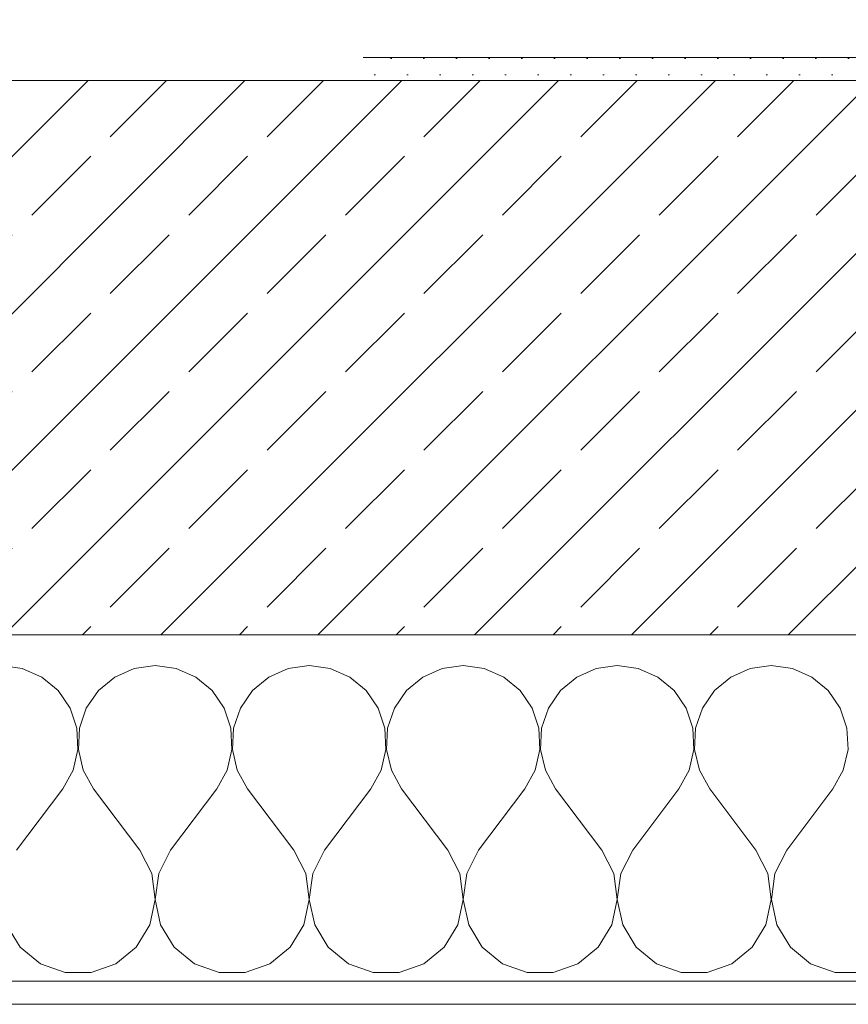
# Model space of a CAD drawing. Header units: metres. Extents: x -3.5 to 65.3, y -10.9 to 16.7.
# Tile 31 of 184: x 22.141 to 22.5, y -0.155 to 0.271. Entities that reach past the tile are written whole.
import ezdxf

# ---------------------------------------------------------------- set-up
doc = ezdxf.new("R2010")
doc.units = ezdxf.units.M
doc.header["$MEASUREMENT"] = 0
for name, color, linetype in [('102 - Bemaßung_ Beschriftung.Detail_ Ausschnitt', 7, 'Continuous'), ('603 - Struktur.Bodenplatte_ Decke Roh', 7, 'Continuous'), ('604 - Struktur.Wand Aussen', 7, 'Continuous')]:
    doc.layers.add(name, color=color, linetype=linetype)
doc.styles.add('ERSTELLTER_STIL_1', font='txt')
doc.dimstyles.new('ERSTELLTER_STIL__1', dxfattribs={"dimtxt": 0.04, "dimasz": 0.02128, "dimexe": 0.18, "dimexo": 0.0625, "dimgap": 0, "dimtad": 1, "dimzin": 0, "dimdsep": 46, "dimtxsty": 'ERSTELLTER_STIL_1', "dimblk": 'ARROWHEAD_2', "dimblk1": 'ARROWHEAD_2', "dimblk2": 'ARROWHEAD_2', "dimcen": 0.09, "dimse1": 1, "dimse2": 1, "dimclrd": 7, "dimclre": 7, "dimclrt": 7, "dimazin": 0, "dimtfac": 1, "dimtdec": 4, "dimtmove": 0, "dimatfit": 3, "dimfxl": 1, "dimtolj": 1, "dimtzin": 0, "dimarcsym": 0})

# ---------------------------------------------------------------- blocks, each defined once
blk = doc.blocks.new('*X19')
at = {"layer": '604 - Struktur.Wand Aussen', "color": 7, "linetype": 'Continuous', "lineweight": 5}
for p, q in [((22.14244, -0.0096), (22.13333, -0.00833)), ((22.2, -0.00833), (22.19089, -0.0096)), ((22.20911, -0.0096), (22.2, -0.00833)), ((22.26667, -0.00833), (22.25756, -0.0096)), ((22.27578, -0.0096), (22.26667, -0.00833)), ((22.33333, -0.00833), (22.32422, -0.0096)), ((22.34244, -0.0096), (22.33333, -0.00833)), ((22.4, -0.00833), (22.39089, -0.0096)), ((22.40911, -0.0096), (22.4, -0.00833)), ((22.46667, -0.00833), (22.45756, -0.0096)), ((22.47578, -0.0096), (22.46667, -0.00833)), ((22.15086, -0.01331), (22.14244, -0.0096)), ((22.19089, -0.0096), (22.18248, -0.01331)), ((22.21752, -0.01331), (22.20911, -0.0096)), ((22.25756, -0.0096), (22.24914, -0.01331)), ((22.28419, -0.01331), (22.27578, -0.0096)), ((22.32422, -0.0096), (22.31581, -0.01331)), ((22.35086, -0.01331), (22.34244, -0.0096)), ((22.39089, -0.0096), (22.38248, -0.01331)), ((22.41752, -0.01331), (22.40911, -0.0096)), ((22.45756, -0.0096), (22.44914, -0.01331)), ((22.48419, -0.01331), (22.47578, -0.0096)), ((22.15794, -0.01918), (22.15086, -0.01331)), ((22.18248, -0.01331), (22.17539, -0.01918)), ((22.22461, -0.01918), (22.21752, -0.01331)), ((22.24914, -0.01331), (22.24206, -0.01918)), ((22.29127, -0.01918), (22.28419, -0.01331)), ((22.31581, -0.01331), (22.30873, -0.01918)), ((22.35794, -0.01918), (22.35086, -0.01331)), ((22.38248, -0.01331), (22.37539, -0.01918)), ((22.42461, -0.01918), (22.41752, -0.01331)), ((22.44914, -0.01331), (22.44206, -0.01918)), ((22.49127, -0.01918), (22.48419, -0.01331)), ((22.16315, -0.02676), (22.15794, -0.01918)), ((22.17539, -0.01918), (22.17019, -0.02676)), ((22.22981, -0.02676), (22.22461, -0.01918)), ((22.24206, -0.01918), (22.23685, -0.02676)), ((22.29648, -0.02676), (22.29127, -0.01918)), ((22.30873, -0.01918), (22.30352, -0.02676)), ((22.36315, -0.02676), (22.35794, -0.01918)), ((22.37539, -0.01918), (22.37019, -0.02676)), ((22.42981, -0.02676), (22.42461, -0.01918)), ((22.44206, -0.01918), (22.43685, -0.02676)), ((22.49648, -0.02676), (22.49127, -0.01918)), ((22.16609, -0.03547), (22.16315, -0.02676)), ((22.17019, -0.02676), (22.16725, -0.03547)), ((22.23275, -0.03547), (22.22981, -0.02676)), ((22.23685, -0.02676), (22.23391, -0.03547)), ((22.29942, -0.03547), (22.29648, -0.02676)), ((22.30352, -0.02676), (22.30058, -0.03547)), ((22.36609, -0.03547), (22.36315, -0.02676)), ((22.37019, -0.02676), (22.36725, -0.03547)), ((22.43275, -0.03547), (22.42981, -0.02676)), ((22.43685, -0.02676), (22.43391, -0.03547)), ((22.49942, -0.03547), (22.49648, -0.02676)), ((22.16653, -0.04466), (22.16609, -0.03547)), ((22.16725, -0.03547), (22.1668, -0.04466)), ((22.2332, -0.04466), (22.23275, -0.03547)), ((22.23391, -0.03547), (22.23347, -0.04466)), ((22.29987, -0.04466), (22.29942, -0.03547)), ((22.30058, -0.03547), (22.30013, -0.04466)), ((22.36653, -0.04466), (22.36609, -0.03547)), ((22.36725, -0.03547), (22.3668, -0.04466)), ((22.4332, -0.04466), (22.43275, -0.03547)), ((22.43391, -0.03547), (22.43347, -0.04466)), ((22.49987, -0.04466), (22.49942, -0.03547)), ((22.16445, -0.05362), (22.16653, -0.04466)), ((22.1668, -0.04466), (22.16888, -0.05362)), ((22.23112, -0.05362), (22.2332, -0.04466)), ((22.23347, -0.04466), (22.23555, -0.05362)), ((22.29778, -0.05362), (22.29987, -0.04466)), ((22.30013, -0.04466), (22.30222, -0.05362)), ((22.36445, -0.05362), (22.36653, -0.04466)), ((22.3668, -0.04466), (22.36888, -0.05362)), ((22.43112, -0.05362), (22.4332, -0.04466)), ((22.43347, -0.04466), (22.43555, -0.05362)), ((22.49778, -0.05362), (22.49987, -0.04466)), ((22.16, -0.06167), (22.16445, -0.05362)), ((22.16888, -0.05362), (22.17333, -0.06167)), ((22.22667, -0.06167), (22.23112, -0.05362)), ((22.23555, -0.05362), (22.24, -0.06167)), ((22.29333, -0.06167), (22.29778, -0.05362)), ((22.30222, -0.05362), (22.30667, -0.06167)), ((22.36, -0.06167), (22.36445, -0.05362)), ((22.36888, -0.05362), (22.37333, -0.06167)), ((22.42667, -0.06167), (22.43112, -0.05362)), ((22.43555, -0.05362), (22.44, -0.06167)), ((22.49333, -0.06167), (22.49778, -0.05362)), ((22.14, -0.08833), (22.16, -0.06167)), ((22.19333, -0.08833), (22.17333, -0.06167)), ((22.20667, -0.08833), (22.22667, -0.06167)), ((22.26, -0.08833), (22.24, -0.06167)), ((22.27333, -0.08833), (22.29333, -0.06167)), ((22.32667, -0.08833), (22.30667, -0.06167)), ((22.34, -0.08833), (22.36, -0.06167)), ((22.39333, -0.08833), (22.37333, -0.06167)), ((22.40667, -0.08833), (22.42667, -0.06167)), ((22.46, -0.08833), (22.44, -0.06167)), ((22.47333, -0.08833), (22.49333, -0.06167)), ((22.19848, -0.09839), (22.19333, -0.08833)), ((22.20667, -0.08833), (22.20152, -0.09839)), ((22.26515, -0.09839), (22.26, -0.08833)), ((22.27333, -0.08833), (22.26818, -0.09839)), ((22.33182, -0.09839), (22.32667, -0.08833)), ((22.34, -0.08833), (22.33485, -0.09839)), ((22.39848, -0.09839), (22.39333, -0.08833)), ((22.40667, -0.08833), (22.40152, -0.09839)), ((22.46515, -0.09839), (22.46, -0.08833)), ((22.47333, -0.08833), (22.46818, -0.09839)), ((22.19998, -0.10959), (22.19848, -0.09839)), ((22.20152, -0.09839), (22.20002, -0.10959)), ((22.26664, -0.10959), (22.26515, -0.09839)), ((22.26818, -0.09839), (22.26669, -0.10959)), ((22.33331, -0.10959), (22.33182, -0.09839)), ((22.33485, -0.09839), (22.33336, -0.10959)), ((22.39998, -0.10959), (22.39848, -0.09839)), ((22.40152, -0.09839), (22.40002, -0.10959)), ((22.46664, -0.10959), (22.46515, -0.09839)), ((22.46818, -0.09839), (22.46669, -0.10959)), ((22.19764, -0.12065), (22.19998, -0.10959)), ((22.20002, -0.10959), (22.20236, -0.12065)), ((22.26431, -0.12065), (22.26664, -0.10959)), ((22.26669, -0.10959), (22.26903, -0.12065)), ((22.33097, -0.12065), (22.33331, -0.10959)), ((22.33336, -0.10959), (22.33569, -0.12065)), ((22.39764, -0.12065), (22.39998, -0.10959)), ((22.40002, -0.10959), (22.40236, -0.12065)), ((22.46431, -0.12065), (22.46664, -0.10959)), ((22.46669, -0.10959), (22.46903, -0.12065)), ((22.13569, -0.12065), (22.14159, -0.13029)), ((22.19175, -0.13029), (22.19764, -0.12065)), ((22.20236, -0.12065), (22.20825, -0.13029)), ((22.25841, -0.13029), (22.26431, -0.12065)), ((22.26903, -0.12065), (22.27492, -0.13029)), ((22.32508, -0.13029), (22.33097, -0.12065)), ((22.33569, -0.12065), (22.34159, -0.13029)), ((22.39175, -0.13029), (22.39764, -0.12065)), ((22.40236, -0.12065), (22.40825, -0.13029)), ((22.45841, -0.13029), (22.46431, -0.12065)), ((22.46903, -0.12065), (22.47492, -0.13029)), ((22.14159, -0.13029), (22.15037, -0.13741)), ((22.18297, -0.13741), (22.19175, -0.13029)), ((22.20825, -0.13029), (22.21703, -0.13741)), ((22.24963, -0.13741), (22.25841, -0.13029)), ((22.27492, -0.13029), (22.2837, -0.13741)), ((22.3163, -0.13741), (22.32508, -0.13029)), ((22.34159, -0.13029), (22.35037, -0.13741)), ((22.38297, -0.13741), (22.39175, -0.13029)), ((22.40825, -0.13029), (22.41703, -0.13741)), ((22.44963, -0.13741), (22.45841, -0.13029)), ((22.47492, -0.13029), (22.4837, -0.13741)), ((22.15037, -0.13741), (22.16102, -0.14118)), ((22.17232, -0.14118), (22.18297, -0.13741)), ((22.21703, -0.13741), (22.22768, -0.14118)), ((22.23898, -0.14118), (22.24963, -0.13741)), ((22.2837, -0.13741), (22.29435, -0.14118)), ((22.30565, -0.14118), (22.3163, -0.13741)), ((22.35037, -0.13741), (22.36102, -0.14118)), ((22.37232, -0.14118), (22.38297, -0.13741)), ((22.41703, -0.13741), (22.42768, -0.14118)), ((22.43898, -0.14118), (22.44963, -0.13741)), ((22.4837, -0.13741), (22.49435, -0.14118)), ((22.16102, -0.14118), (22.17232, -0.14118)), ((22.22768, -0.14118), (22.23898, -0.14118)), ((22.29435, -0.14118), (22.30565, -0.14118)), ((22.36102, -0.14118), (22.37232, -0.14118)), ((22.42768, -0.14118), (22.43898, -0.14118)), ((22.49435, -0.14118), (22.50565, -0.14118))]:
    blk.add_line(p, q, dxfattribs=at)
blk = doc.blocks.new('*D145')
at = {"layer": '102 - Bemaßung_ Beschriftung.Detail_ Ausschnitt', "color": 7, "linetype": 'Continuous', "lineweight": 5}
for p, q in [((40.70098, 0.26308), (40.72898, 0.24692)), ((40.73598, 0.255), (40.69398, 0.255)), ((40.70098, 0.25308), (40.72898, 0.23692)), ((40.71498, 0.245), (40.71498, 0.255)), ((40.73598, 0.245), (40.69398, 0.245)), ((40.71498, 0.23131), (40.71498, 0.245))]:
    blk.add_line(p, q, dxfattribs=at)
at = {"layer": '102 - Bemaßung_ Beschriftung.Detail_ Ausschnitt', "color": 7, "lineweight": 5, "insert": (40.70698, 0.20655), "char_height": 0.04, "attachment_point": 7, "rotation": 90, "style": 'ERSTELLTER_STIL_1'}
blk.add_mtext('\\A1;{\\pql;\\fArial|b0|i0|c0|p38;1}', dxfattribs=at)
blk = doc.blocks.new('ARROWHEAD_2')
at = {"color": 0, "linetype": 'Continuous', "lineweight": 0}
for p, q in [((-0.378, -0.655), (0.378, 0.655)), ((0, 0), (-1, 0))]:
    blk.add_line(p, q, dxfattribs=at)
blk = doc.blocks.new('*D197')
at = {"layer": '102 - Bemaßung_ Beschriftung.Detail_ Ausschnitt', "color": 7, "linetype": 'Continuous', "lineweight": 5}
for p, q in [((44.60099, 0.26308), (44.62899, 0.24692)), ((44.63599, 0.255), (44.59399, 0.255)), ((44.60099, 0.25308), (44.62899, 0.23692)), ((44.61499, 0.245), (44.61499, 0.255)), ((44.63599, 0.245), (44.59399, 0.245)), ((44.61499, 0.23131), (44.61499, 0.245))]:
    blk.add_line(p, q, dxfattribs=at)
at = {"layer": '102 - Bemaßung_ Beschriftung.Detail_ Ausschnitt', "color": 7, "lineweight": 5, "insert": (44.60699, 0.20655), "char_height": 0.04, "attachment_point": 7, "rotation": 90, "style": 'ERSTELLTER_STIL_1'}
blk.add_mtext('\\A1;{\\pql;\\fArial|b0|i0|c0|p38;1}', dxfattribs=at)
blk = doc.blocks.new('*D231')
at = {"layer": '102 - Bemaßung_ Beschriftung.Detail_ Ausschnitt', "color": 7, "linetype": 'Continuous', "lineweight": 5}
for p, q in [((43.03099, 0.26308), (43.05899, 0.24692)), ((43.06599, 0.255), (43.02399, 0.255)), ((43.03099, 0.25308), (43.05899, 0.23692)), ((43.04499, 0.245), (43.04499, 0.255)), ((43.06599, 0.245), (43.02399, 0.245)), ((43.04499, 0.23131), (43.04499, 0.245))]:
    blk.add_line(p, q, dxfattribs=at)
at = {"layer": '102 - Bemaßung_ Beschriftung.Detail_ Ausschnitt', "color": 7, "lineweight": 5, "insert": (43.03699, 0.20655), "char_height": 0.04, "attachment_point": 7, "rotation": 90, "style": 'ERSTELLTER_STIL_1'}
blk.add_mtext('\\A1;{\\pql;\\fArial|b0|i0|c0|p38;1}', dxfattribs=at)
blk = doc.blocks.new('*D239')
at = {"layer": '102 - Bemaßung_ Beschriftung.Detail_ Ausschnitt', "color": 7, "linetype": 'Continuous', "lineweight": 5}
for p, q in [((42.93099, 0.26308), (42.95899, 0.24692)), ((42.96599, 0.255), (42.92399, 0.255)), ((42.93099, 0.25308), (42.95899, 0.23692)), ((42.94499, 0.245), (42.94499, 0.255)), ((42.96599, 0.245), (42.92399, 0.245)), ((42.94499, 0.23131), (42.94499, 0.245))]:
    blk.add_line(p, q, dxfattribs=at)
at = {"layer": '102 - Bemaßung_ Beschriftung.Detail_ Ausschnitt', "color": 7, "lineweight": 5, "insert": (42.93699, 0.20655), "char_height": 0.04, "attachment_point": 7, "rotation": 90, "style": 'ERSTELLTER_STIL_1'}
blk.add_mtext('\\A1;{\\pql;\\fArial|b0|i0|c0|p38;1}', dxfattribs=at)
blk = doc.blocks.new('*D245')
at = {"layer": '102 - Bemaßung_ Beschriftung.Detail_ Ausschnitt', "color": 7, "linetype": 'Continuous', "lineweight": 5}
for p, q in [((42.83099, 0.26308), (42.85899, 0.24692)), ((42.86599, 0.255), (42.82399, 0.255)), ((42.83099, 0.25308), (42.85899, 0.23692)), ((42.84499, 0.245), (42.84499, 0.255)), ((42.86599, 0.245), (42.82399, 0.245)), ((42.84499, 0.23131), (42.84499, 0.245))]:
    blk.add_line(p, q, dxfattribs=at)
at = {"layer": '102 - Bemaßung_ Beschriftung.Detail_ Ausschnitt', "color": 7, "lineweight": 5, "insert": (42.83699, 0.20655), "char_height": 0.04, "attachment_point": 7, "rotation": 90, "style": 'ERSTELLTER_STIL_1'}
blk.add_mtext('\\A1;{\\pql;\\fArial|b0|i0|c0|p38;1}', dxfattribs=at)
blk = doc.blocks.new('*D257')
at = {"layer": '102 - Bemaßung_ Beschriftung.Detail_ Ausschnitt', "color": 7, "linetype": 'Continuous', "lineweight": 5}
for p, q in [((40.60098, 0.26308), (40.62898, 0.24692)), ((40.63598, 0.255), (40.59398, 0.255)), ((40.60098, 0.25308), (40.62898, 0.23692)), ((40.61498, 0.245), (40.61498, 0.255)), ((40.63598, 0.245), (40.59398, 0.245)), ((40.61498, 0.23131), (40.61498, 0.245))]:
    blk.add_line(p, q, dxfattribs=at)
at = {"layer": '102 - Bemaßung_ Beschriftung.Detail_ Ausschnitt', "color": 7, "lineweight": 5, "insert": (40.60698, 0.20655), "char_height": 0.04, "attachment_point": 7, "rotation": 90, "style": 'ERSTELLTER_STIL_1'}
blk.add_mtext('\\A1;{\\pql;\\fArial|b0|i0|c0|p38;1}', dxfattribs=at)
blk = doc.blocks.new('*D268')
at = {"layer": '102 - Bemaßung_ Beschriftung.Detail_ Ausschnitt', "color": 7, "linetype": 'Continuous', "lineweight": 5}
for p, q in [((40.50098, 0.26308), (40.52898, 0.24692)), ((40.53598, 0.255), (40.49398, 0.255)), ((40.50098, 0.25308), (40.52898, 0.23692)), ((40.51498, 0.245), (40.51498, 0.255)), ((40.53598, 0.245), (40.49398, 0.245)), ((40.51498, 0.23131), (40.51498, 0.245))]:
    blk.add_line(p, q, dxfattribs=at)
at = {"layer": '102 - Bemaßung_ Beschriftung.Detail_ Ausschnitt', "color": 7, "lineweight": 5, "insert": (40.50698, 0.20655), "char_height": 0.04, "attachment_point": 7, "rotation": 90, "style": 'ERSTELLTER_STIL_1'}
blk.add_mtext('\\A1;{\\pql;\\fArial|b0|i0|c0|p38;1}', dxfattribs=at)

msp = doc.modelspace()

# ---------------------------------------------------------------- hatches: boundary and pattern name
at = {"layer": '604 - Struktur.Wand Aussen', "linetype": 'Continuous', "lineweight": 0, "true_color": 0x000000}
h = msp.add_hatch(dxfattribs=at)
h.set_pattern_fill('Gips_0001', color=18, style=0, pattern_type=2)
h.set_pattern_definition([(45, (0, 0), (-0.007071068, 0.007071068), [0, -0.01])])
h.paths.add_polyline_path([(22.28999, 0.245), (22.74, 0.245), (22.74, 0.255), (22.28999, 0.255)])
h = msp.add_hatch(dxfattribs=at)
h.set_pattern_fill('Beton__Stahlbeton_0001', color=18, style=0, pattern_type=2)
h.set_pattern_definition([(45, (0, 0), (-0.03394113, 0.03394113), []), (45, (-0.01697, 0.01697), (-0.03394113, 0.03394113), [0.036, -0.012])])
h.paths.add_polyline_path([(21.52, 0.125), (21.46, 0.125), (21.46, 0.005), (22.8, 0.005), (22.8, 0.125), (22.74, 0.125), (22.74, 0.195), (22.74, 0.245), (21.52, 0.245), (21.52, 0.195)])
h = msp.add_hatch(dxfattribs=at)
h.set_pattern_fill('Verputz_0001', color=18, style=0, pattern_type=2)
h.set_pattern_definition([(0, (0, 0), (0, 0.034641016), [0, -0.02]), (0, (0.01, 0.01732), (0, 0.034641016), [0, -0.02])])
h.paths.add_polyline_path([(21.43, -0.155), (22.83, -0.155), (22.83, -0.145), (21.43, -0.145)])

# ---------------------------------------------------------------- linework, layer by layer
at = {"layer": '603 - Struktur.Bodenplatte_ Decke Roh', "color": 7, "linetype": 'Continuous', "lineweight": 18, "flags": 128}
msp.add_lwpolyline([(-0.015, 13.695), (-0.015, 0.005), (43.89, 0.005)], dxfattribs=at)
at = {"layer": '604 - Struktur.Wand Aussen', "color": 7, "linetype": 'Continuous', "lineweight": 13}
for p, q in [((22.74, 0.245), (21.52, 0.245)), ((21.46, 0.005), (22.8, 0.005))]:
    msp.add_line(p, q, dxfattribs=at)
at = {"layer": '604 - Struktur.Wand Aussen', "color": 7, "linetype": 'Continuous', "lineweight": 5}
msp.add_line((21.46, -0.145), (22.8, -0.145), dxfattribs=at)
at = {"layer": '604 - Struktur.Wand Aussen', "color": 7, "linetype": 'Continuous', "lineweight": 5, "flags": 128}
for points in [[(22.74, 0.255), (22.28999, 0.255)], [(21.43, -0.155), (22.83, -0.155)]]:
    msp.add_lwpolyline(points, dxfattribs=at)

# ---------------------------------------------------------------- block references
at = {"layer": '604 - Struktur.Wand Aussen', "color": 7, "lineweight": 18}
msp.add_blockref('*X19', (0, 0), dxfattribs=at)

# ---------------------------------------------------------------- dimensions: what is measured, and where the dimension line sits
at = {"layer": '102 - Bemaßung_ Beschriftung.Detail_ Ausschnitt', "color": 7, "linetype": 'Continuous', "lineweight": 5}
for base, p2, picture, middle in [((40.71498, 0.255), (40.44003, 0.255), '*D145', (40.68698, 0.2218)), ((44.61499, 0.255), (44.21499, 0.255), '*D197', (44.58699, 0.2218)), ((43.04499, 0.255), (43.54499, 0.255), '*D231', (43.01699, 0.2218)), ((42.94499, 0.255), (43.54499, 0.255), '*D239', (42.91699, 0.2218)), ((42.84499, 0.255), (43.54499, 0.255), '*D245', (42.81699, 0.2218)), ((40.61498, 0.255), (40.44003, 0.255), '*D257', (40.58698, 0.2218)), ((40.51498, 0.255), (40.44003, 0.255), '*D268', (40.48698, 0.2218))]:
    dim = msp.add_linear_dim(base=base, p1=(22.1775, 0.245), p2=p2, angle=90, dimstyle='ERSTELLTER_STIL__1', dxfattribs=at)
    dim.commit()
    dim.dimension.update_dxf_attribs({"geometry": picture, "text_midpoint": middle, "dimtype": 160, "text_rotation": 90})

doc.saveas('drawing.dxf')
